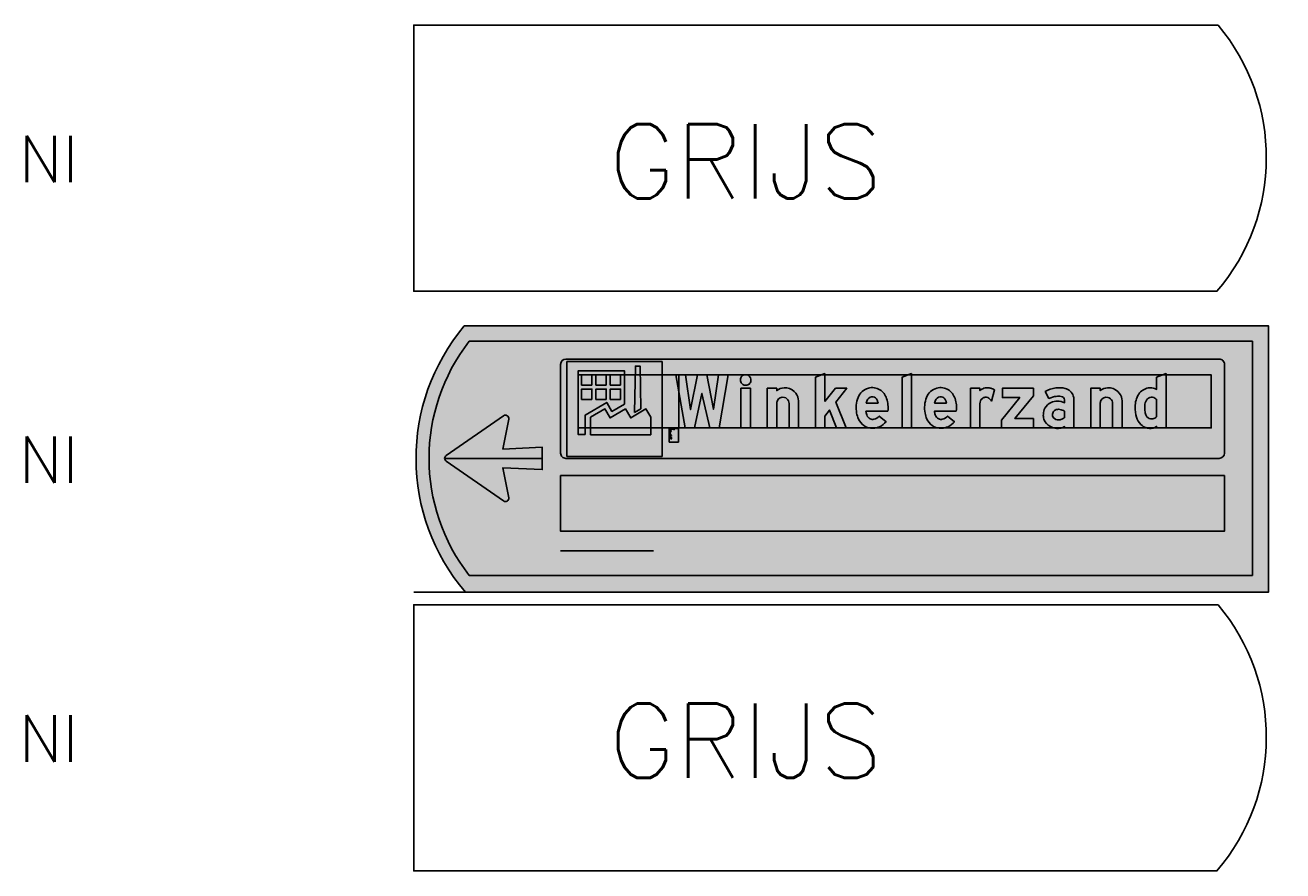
# Model space of a CAD drawing. Header units: millimetres. Extents: x 2444 to 7891, y 2771 to 8930.
# Tile 1 of 7: x 2444 to 5151, y 2771 to 4592. Entities that reach past the tile are written whole.
import ezdxf

# ---------------------------------------------------------------- set-up
doc = ezdxf.new("R2010")
doc.units = ezdxf.units.MM
doc.header["$LTSCALE"] = 20
doc.header["$MEASUREMENT"] = 0
doc.layers.get('0').update_dxf_attribs({"linetype": 'CONTINUOUS'})
for name, color, linetype in [('1', 1, 'CONTINUOUS'), ('105', 5, 'CONTINUOUS'), ('107', 7, 'CONTINUOUS'), ('108', 8, 'CONTINUOUS'), ('135', 7, 'CONTINUOUS'), ('136', 7, 'CONTINUOUS'), ('15', 5, 'CONTINUOUS'), ('27', 7, 'CONTINUOUS'), ('48', 8, 'CONTINUOUS'), ('58', 8, 'CONTINUOUS'), ('61', 1, 'CONTINUOUS'), ('87', 7, 'CONTINUOUS'), ('97', 7, 'CONTINUOUS')]:
    doc.layers.add(name, color=color, linetype=linetype)
doc.styles.get("Standard").update_dxf_attribs({"font": 'SIMPLEX'})

# ---------------------------------------------------------------- blocks, each defined once
blk = doc.blocks.new('BORDLUBR')
at = {"layer": '15'}
blk.add_lwpolyline([(1731.151883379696, 573), (-1.447553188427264e-11, 573), (0, 0), (1728.608080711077, -8.43769498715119e-15, 0.3668958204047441)], format="xyb", close=True, dxfattribs=at)
at = {"layer": '135'}
blk.add_attdef('CAMTAG', (2480, 235), '', height=100, dxfattribs=at)
blk = doc.blocks.new('TBORDLU15')
at = {"layer": '135'}
blk.add_attdef('CAMTAG', (-850, 235), '', height=100, dxfattribs=at)
blk = doc.blocks.new('INVLSF')
for p, q in [((0, 1), (0, 0)), ((1, 1), (0, 1)), ((1, 0), (1, 1)), ((0, 0), (1, 0))]:
    blk.add_line(p, q)
blk = doc.blocks.new('DZWKP')
blk.add_lwpolyline([(83.74351485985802, 240), (52.54902592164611, 83.371314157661), (29.89225316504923, 240), (-13.5, 240), (27.59606610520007, -3.025357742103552e-14), (69.93149161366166, -2.314815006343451e-14), (104.1656793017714, 156.3576677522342), (139.3871356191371, -8.243405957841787e-15), (181.5694909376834, 0), (222.6962515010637, 240), (179.4243952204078, 240), (156.1108583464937, 84.3575971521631), (125.5733192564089, 240)], close=True)
blk = doc.blocks.new('SDZWKP')
blk.add_hatch(color=256).paths.add_polyline_path([(83.74351485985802, 240), (52.54902592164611, 83.371314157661), (29.89225316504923, 240), (-13.5, 240), (27.59606610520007, -3.025357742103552e-14), (69.93149161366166, -2.314815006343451e-14), (104.1656793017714, 156.3576677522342), (139.3871356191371, -8.243405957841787e-15), (181.5694909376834, 0), (222.6962515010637, 240), (179.4243952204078, 240), (156.1108583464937, 84.3575971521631), (125.5733192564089, 240)])
blk = doc.blocks.new('DZIOK')
blk.add_lwpolyline([(40.01028610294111, 202.3797731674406), (36.47040063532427, 198.8398876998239, 0.2100673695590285), (45.17745714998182, 215.7162362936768, 0.229232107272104), (37.28639135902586, 235.0112174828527, 0.2023748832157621), (19.64929924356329, 241.2443942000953, 0.2954083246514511), (-0.8628198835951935, 226.4011742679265, 0.1773253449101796), (-1.296935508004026, 209.1576203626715, 0.2471392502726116), (14.3220639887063, 194.3692205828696, 0.2418418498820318), (36.47040063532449, 198.839887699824, 0.05588392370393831)], format="xyb", close=True)
blk.add_lwpolyline([(0, 0), (2.273736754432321e-13, 180.0000000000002), (42.62311155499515, 180), (42.62311155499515, 1.4210854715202e-13)], close=True)
blk = doc.blocks.new('SDZIOK')
h = blk.add_hatch(color=256)
h.paths.add_polyline_path([(0, 0), (2.273736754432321e-13, 180.0000000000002), (42.62311155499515, 180), (42.62311155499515, 1.4210854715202e-13)])
edge = h.paths.add_edge_path()
edge.add_line((40.01028610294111, 202.3797731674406), (36.47040063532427, 198.8398876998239))
edge.add_arc((21.62577348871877, 217.1830140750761), 23.59731426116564, 308.9823687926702, 356.4362728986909)
edge.add_arc((21.29462020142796, 217.2099704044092), 23.92950359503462, 356.4211401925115, 408.0650242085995)
edge.add_arc((21.08316745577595, 217.232482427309), 24.05468530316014, 47.65451274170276, 93.41735199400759)
edge.add_arc((20.85864976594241, 217.9785227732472), 23.29728099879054, 92.97553337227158, 158.8058499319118)
edge.add_arc((22.46630913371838, 217.1866095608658), 25.08299151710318, 158.4469175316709, 198.6687883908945)
edge.add_arc((20.55844799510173, 216.5982000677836), 23.08722621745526, 198.8009403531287, 254.3284313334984)
edge.add_arc((21.04505295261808, 218.1609310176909), 24.72335062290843, 254.2209310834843, 308.6028280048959)
edge.add_arc((22.45391443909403, 216.3962593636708), 22.46526365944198, 308.6028280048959, 321.397171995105)
blk = doc.blocks.new('DZNOK')
blk.add_lwpolyline([(46.06358964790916, 123.8406284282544, 0.152437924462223), (42.95073973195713, 109.2758088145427), (42.95073973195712, 5.684341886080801e-14), (0, 5.684341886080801e-14), (0, 180), (42.95073973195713, 180), (42.95073973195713, 169.5081535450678, -0.1499232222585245), (76.44164794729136, 181.8509177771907, -0.1940183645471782), (122.3507857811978, 165.4870246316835, -0.1755788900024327), (140.8087025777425, 130.9119328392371, -0.04431166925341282), (141.6393404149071, 116.6532253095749), (141.639340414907, 0), (98.68860068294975, 0), (98.68860068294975, 106.469500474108), (98.68860068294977, 110.9007382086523, 0.1096090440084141), (96.69611623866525, 122.1546855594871, 0.2274852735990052), (77.61306693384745, 138.4269753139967, 0.3603718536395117)], format="xyb", close=True)
blk = doc.blocks.new('SDZNOK')
h = blk.add_hatch(color=256)
edge = h.paths.add_edge_path()
edge.add_arc((67.83858349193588, 111.5717370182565), 24.99352022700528, 150.601372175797, 185.2706745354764)
edge.add_line((42.95073973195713, 109.2758088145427), (42.95073973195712, 5.684341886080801e-14))
edge.add_line((42.95073973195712, 5.684341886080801e-14), (0, 5.684341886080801e-14))
edge.add_line((0, 5.684341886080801e-14), (0, 180))
edge.add_line((0, 180), (42.95073973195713, 180))
edge.add_line((42.95073973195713, 180), (42.95073973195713, 169.5081535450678))
edge.add_arc((79.81538564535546, 121.0880362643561), 60.85646946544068, 93.17797077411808, 127.2838240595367, ccw=False)
edge.add_arc((79.10444565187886, 116.7401148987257), 65.16522955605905, 48.42182321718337, 92.34188631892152, ccw=False)
edge.add_arc((83.86727044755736, 122.7281690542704), 57.52652155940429, 8.17868496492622, 48.012383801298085, ccw=False)
edge.add_arc((60.93642200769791, 119.1054428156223), 80.74016602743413, -1.740438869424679, 8.408408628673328, ccw=False)
edge.add_line((141.6393404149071, 116.6532253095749), (141.639340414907, 0))
edge.add_line((141.639340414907, 0), (98.68860068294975, 0))
edge.add_line((98.68860068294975, 0), (98.68860068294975, 106.469500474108))
edge.add_line((98.68860068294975, 106.469500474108), (98.68860068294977, 110.9007382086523))
edge.add_arc((72.33235983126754, 112.0377848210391), 26.38075637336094, 357.5297084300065, 382.5503693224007)
edge.add_arc((70.19722348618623, 110.4043672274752), 28.98726096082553, 23.91377986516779, 75.17716149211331)
edge.add_arc((70.64315649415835, 112.0894359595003), 27.244185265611, 75.17716149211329, 154.4481028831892)
blk = doc.blocks.new('DZKOK')
blk.add_lwpolyline([(42.6228768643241, 119.6720589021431), (91.80324577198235, 180), (142.2950661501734, 180), (92.45897150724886, 117.0491559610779), (140.3278889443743, 0), (95.73783487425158, 0), (63.60656977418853, 80.6556735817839), (42.6228768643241, 53.44258618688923), (42.6228768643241, 0), (0, 0), (0, 229.8360946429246), (42.6228768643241, 246.2294727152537)], close=True)
blk = doc.blocks.new('SDZKOK')
blk.add_hatch(color=256).paths.add_polyline_path([(42.6228768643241, 119.6720589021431), (91.80324577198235, 180), (142.2950661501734, 180), (92.45897150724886, 117.0491559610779), (140.3278889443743, 0), (95.73783487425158, 0), (63.60656977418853, 80.6556735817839), (42.6228768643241, 53.44258618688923), (42.6228768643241, 0), (0, 0), (0, 229.8360946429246), (42.6228768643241, 246.2294727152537)])
blk = doc.blocks.new('DZEOK')
for points in [[(143.5190627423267, 75.5997597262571, 0.1137309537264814), (138.034118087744, 132.7932078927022, 0.170625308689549), (107.6753050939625, 172.7583217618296, 0.2043418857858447), (55.12342492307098, 180.3485619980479, 0.237397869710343), (8.843220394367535, 138.2404188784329, 0.1366552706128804), (2.069016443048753, 67.15203311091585, 0.06579942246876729), (10.38909380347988, 40.11677141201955, 0.1253106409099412), (33.95312679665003, 10.64779581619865, 0.1756915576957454), (77.70741163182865, -1.334450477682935, 0.08911836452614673), (106.2372721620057, 5.491028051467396, 0.1248410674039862), (135.1826892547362, 28.03692713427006), (104.3732896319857, 53.60225349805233, -0.1824418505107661), (80.06072680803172, 39.07772629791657, -0.1420352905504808), (63.85695041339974, 40.55161943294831, -0.2134912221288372), (47.90654921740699, 59.95655729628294, -0.05257772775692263), (44.37411762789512, 75.59975972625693)], [(94.66870171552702, 126.5011408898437, 0.258411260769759), (76.45981890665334, 141.5428355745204, 0.3055586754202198), (52.43047965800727, 130.0084986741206, 0.09067952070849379), (45.32037546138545, 112.6489678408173), (98.99212213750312, 112.6489678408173, 0.0654891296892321)]]:
    blk.add_lwpolyline(points, format="xyb", close=True)
blk = doc.blocks.new('SDZEOK')
h = blk.add_hatch(color=256)
edge = h.paths.add_edge_path()
edge.add_arc((16.68182000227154, 92.29559359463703), 127.9313761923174, 352.5011571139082, 378.4548537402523)
edge.add_arc((66.00263910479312, 109.589063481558), 75.6767221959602, 17.85577116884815, 56.58722288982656)
edge.add_arc((72.50091385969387, 114.9440166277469), 67.6737148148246, 58.68354733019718, 104.879287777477)
edge.add_arc((73.82765663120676, 113.3042331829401), 69.60452794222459, 105.5882015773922, 159.0069180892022)
edge.add_arc((133.0780421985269, 90.53478877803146), 133.0793676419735, 158.9934281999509, 190.1197071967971)
edge.add_arc((108.5027901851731, 85.10905181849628), 107.9379577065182, 189.5764964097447, 204.6349061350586)
edge.add_arc((80.03976221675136, 71.65531467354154), 76.45845487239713, 204.3615095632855, 232.9316706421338)
edge.add_arc((72.35409110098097, 64.99494244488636), 66.54507048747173, 234.755485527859, 274.6142331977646)
edge.add_arc((72.97718290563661, 81.47627303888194), 82.94571111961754, 273.269237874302, 293.6398479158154)
edge.add_arc((76.26444062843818, 73.82511721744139), 74.61848545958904, 293.6833111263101, 322.1475115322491)
edge.add_line((135.1826892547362, 28.03692713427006), (104.3732896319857, 53.60225349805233))
edge.add_arc((72.97652439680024, 78.54657846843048), 40.09957874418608, 280.17558039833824, 321.5333115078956, ccw=False)
edge.add_arc((74.50073994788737, 67.75998308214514), 29.21618229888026, 248.6347861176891, 280.9705867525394, ccw=False)
edge.add_arc((77.56939776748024, 68.08082340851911), 30.75529684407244, 195.3169432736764, 243.521853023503, ccw=False)
edge.add_arc((120.3160288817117, 84.52796220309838), 76.4649376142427, 186.7052675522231, 198.7441098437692, ccw=False)
edge.add_line((44.37411762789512, 75.59975972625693), (143.5190627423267, 75.5997597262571))
edge = h.paths.add_edge_path(flags=16)
edge.add_arc((71.98390711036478, 117.5821478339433), 24.37515832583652, 21.46329045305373, 79.41896671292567)
edge.add_arc((73.00113348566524, 117.951092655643), 23.84392666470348, 81.6595246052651, 149.6234717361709)
edge.add_arc((96.34145730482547, 101.8876308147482), 52.14362057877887, 147.3642441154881, 168.0897763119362)
edge.add_line((45.32037546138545, 112.6489678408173), (98.99212213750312, 112.6489678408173))
edge.add_arc((44.17753826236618, 103.1414949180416), 55.63299962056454, 9.839935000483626, 24.82753598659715)
blk = doc.blocks.new('DZLOK')
blk.add_lwpolyline([(42.6228768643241, 5.684341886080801e-14), (42.6228768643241, 246.2294727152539), (0, 229.8360946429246), (0, 0)], close=True)
blk = doc.blocks.new('SDZLOK')
blk.add_hatch(color=256).paths.add_polyline_path([(42.6228768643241, 5.684341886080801e-14), (42.6228768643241, 246.2294727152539), (0, 229.8360946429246), (0, 0)])
blk = doc.blocks.new('DZROK')
blk.add_lwpolyline([(87.39322159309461, 130.9290578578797, 0.2173102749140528), (66.38573772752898, 138.8873324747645, 0.1337465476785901), (53.83512953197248, 133.7602711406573, 0.2509648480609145), (42.95073973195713, 109.2758088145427), (42.95073973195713, 0), (0, 0), (0, 179.9999999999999), (42.95073973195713, 179.9999999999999), (42.95073973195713, 168.9516590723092, -0.1104283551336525), (61.05039731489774, 179.5780119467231, -0.1135702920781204), (85.17263948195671, 181.3283738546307, -0.06214393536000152), (99.12497854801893, 177.6030433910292, -0.03591601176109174), (109.4345224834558, 172.7781220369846), (94.98686743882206, 121.5551092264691, 0.07080090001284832)], format="xyb", close=True)
blk = doc.blocks.new('SDZROK')
h = blk.add_hatch(color=256)
edge = h.paths.add_edge_path()
edge.add_arc((68.16640500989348, 111.8818661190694), 27.06410887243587, 44.73110551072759, 93.7724675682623)
edge.add_arc((69.52254152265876, 113.2837656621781), 25.7950028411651, 96.98474628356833, 127.4563622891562)
edge.add_arc((71.24708026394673, 111.3583956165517), 28.37287534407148, 127.8562855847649, 184.2093315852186)
edge.add_line((42.95073973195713, 109.2758088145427), (42.95073973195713, 0))
edge.add_line((42.95073973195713, 0), (0, 0))
edge.add_line((0, 0), (0, 179.9999999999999))
edge.add_line((0, 179.9999999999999), (42.95073973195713, 179.9999999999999))
edge.add_line((42.95073973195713, 179.9999999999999), (42.95073973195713, 168.9516590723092))
edge.add_arc((75.76432610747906, 133.7884952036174), 48.09552519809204, 107.8142047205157, 133.0203922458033, ccw=False)
edge.add_arc((76.91485758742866, 128.0382788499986), 53.92610858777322, 81.19155887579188, 107.1089040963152, ccw=False)
edge.add_arc((77.21998408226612, 123.5533461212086), 58.31979558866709, 67.93851464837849, 82.162563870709, ccw=False)
edge.add_arc((70.73832175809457, 103.5216770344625), 79.33379560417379, 60.80625271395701, 69.03405964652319, ccw=False)
edge.add_line((109.4345224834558, 172.7781220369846), (94.98686743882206, 121.5551092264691))
edge.add_arc((58.256285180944, 99.56311242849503), 42.81102190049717, 30.91056146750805, 47.10990074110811)
blk = doc.blocks.new('DZZOK')
blk.add_lwpolyline([(144.2622433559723, 0), (0, 0), (0, 35.08203090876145), (82.29498791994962, 137.377123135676), (3.934354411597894, 137.377123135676), (3.934354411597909, 180.0000000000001), (143.9478918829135, 180.0000000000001), (143.9478918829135, 145.1896238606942), (59.99984353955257, 42.6228768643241), (144.2622433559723, 42.6228768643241)], close=True)
blk = doc.blocks.new('SDZZOK')
blk.add_hatch(color=256).paths.add_polyline_path([(144.2622433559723, 0), (0, 0), (0, 35.08203090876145), (82.29498791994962, 137.377123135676), (3.934354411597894, 137.377123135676), (3.934354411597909, 180.0000000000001), (143.9478918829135, 180.0000000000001), (143.9478918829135, 145.1896238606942), (59.99984353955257, 42.6228768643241), (144.2622433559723, 42.6228768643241)])
blk = doc.blocks.new('DZAOK')
for points in [[(80.29168392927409, 142.5022702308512, 0.09455450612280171), (58.86223580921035, 143.0913326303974, 0.09392910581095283), (25.17670926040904, 133.4185742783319), (8.794426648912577, 164.872359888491, -0.1139490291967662), (56.32418823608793, 180.9847192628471, -0.102221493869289), (98.94546119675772, 178.8337170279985, -0.1123089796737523), (121.9918119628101, 166.5247287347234, -0.1350937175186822), (135.8427671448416, 145.0203448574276, -0.06094034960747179), (138.5034541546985, 130.0033623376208), (138.615808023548, 0), (96.31164587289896, -1.4210854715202e-13), (96.31164587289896, 6.117521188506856, -0.1544528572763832), (59.6281086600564, -1.904991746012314, -0.1054326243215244), (31.95821481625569, 5.780453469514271, -0.2051994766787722), (2.634573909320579, 40.2199687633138, -0.0864934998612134), (-1.13686837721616e-13, 62.21058630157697, -0.1108656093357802), (6.753344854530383, 89.13420640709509, -0.1753992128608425), (35.14883639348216, 115.0370922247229, -0.1027096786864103), (63.2947735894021, 120.9811253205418, -0.1056800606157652), (96.31164587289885, 114.1064495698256), (96.31164587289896, 126.836193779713, 0.3604441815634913)], [(90.15311467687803, 42.26098654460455, -0.0875058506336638), (76.33574204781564, 37.22947874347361, -0.2315432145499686), (50.53903871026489, 42.03894689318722, -0.3769680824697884), (43.92489646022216, 70.7801437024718, -0.14016526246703), (53.88592368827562, 80.74117093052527, -0.1708132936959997), (74.60323661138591, 83.78081432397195, -0.1268813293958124), (96.3116458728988, 75.15898128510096), (96.3116458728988, 47.19172170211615, -0.07427285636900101)]]:
    blk.add_lwpolyline(points, format="xyb", close=True)
blk.add_arc((78.84753831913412, 125.0015434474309), 17.56021054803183, 354.0029247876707, 354.4577370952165)
blk = doc.blocks.new('SDZAOK')
h = blk.add_hatch(color=256)
edge = h.paths.add_edge_path()
edge.add_arc((68.03341668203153, 86.64438247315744), 57.1871378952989, 77.62239446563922, 99.22845375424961)
edge.add_arc((67.53717188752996, 49.3891813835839), 94.10285683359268, 95.2893603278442, 116.7533502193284)
edge.add_line((25.17670926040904, 133.4185742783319), (8.794426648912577, 164.872359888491))
edge.add_arc((67.45023733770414, 70.00397459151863), 111.53705508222, 95.72489218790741, 121.7279286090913, ccw=False)
edge.add_arc((72.4291536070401, 76.76086910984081), 105.4608024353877, 75.43768434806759, 98.78403324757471, ccw=False)
edge.add_arc((83.41440796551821, 122.0250807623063), 58.8934187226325, 49.0774985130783, 74.70941303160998, ccw=False)
edge.add_arc((89.84825929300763, 130.6082079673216), 48.19963114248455, 17.39810776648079, 48.17299261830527, ccw=False)
edge.add_arc((75.79664310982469, 126.6372608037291), 62.79709221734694, 3.0726882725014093, 17.02193678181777, ccw=False)
edge.add_line((138.5034541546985, 130.0033623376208), (138.615808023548, 0))
edge.add_line((138.615808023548, 0), (96.31164587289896, -1.4210854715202e-13))
edge.add_line((96.31164587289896, -1.4210854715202e-13), (96.31164587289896, 6.117521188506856))
edge.add_arc((65.29427752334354, 60.0663875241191), 62.22987480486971, 264.7758560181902, 299.8963239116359, ccw=False)
edge.add_arc((63.81418123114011, 66.81877318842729), 68.85113703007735, 242.43989423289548, 266.51433059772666, ccw=False)
edge.add_arc((57.48823253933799, 57.22168665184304), 57.42806174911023, 197.2206570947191, 243.6050331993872, ccw=False)
edge.add_arc((64.4032500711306, 58.77325684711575), 64.49491339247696, 176.9449090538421, 196.7185473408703, ccw=False)
edge.add_arc((63.34273655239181, 60.63090085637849), 63.36243114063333, 153.2662271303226, 178.571413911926, ccw=False)
edge.add_arc((56.73515449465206, 62.85812501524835), 56.46781161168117, 112.4747665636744, 152.2685167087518, ccw=False)
edge.add_arc((63.5372227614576, 50.22334059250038), 70.75820009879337, 90.1963212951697, 113.65339142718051, ccw=False)
edge.add_arc((63.72189448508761, 40.31036569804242), 80.67189033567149, 66.1728367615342, 90.3033564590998, ccw=False)
edge.add_line((96.31164587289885, 114.1064495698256), (96.31164587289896, 126.836193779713))
edge.add_arc((78.84753831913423, 125.001543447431), 17.56021054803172, 5.997075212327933, 85.28268730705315)
edge = h.paths.add_edge_path(flags=16)
edge.add_arc((68.97972454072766, 78.91852540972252), 42.33305570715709, 280.0068161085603, 300.01072517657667, ccw=False)
edge.add_arc((68.3518311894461, 65.99396148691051), 29.85193963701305, 233.36574855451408, 285.5126022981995, ccw=False)
edge.add_arc((63.58410192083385, 60.17262250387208), 22.33839442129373, 151.6500236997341, 234.2693907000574, ccw=False)
edge.add_arc((66.32293870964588, 58.34312868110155), 25.61936063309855, 119.04220599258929, 150.9577940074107, ccw=False)
edge.add_arc((68.56355776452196, 52.82411495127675), 31.54037026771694, 78.96022362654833, 117.73353824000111, ccw=False)
edge.add_arc((68.74294255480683, 37.38543891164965), 46.76402363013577, 53.87647617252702, 82.80097837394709, ccw=False)
edge.add_line((96.3116458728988, 75.15898128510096), (96.3116458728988, 47.19172170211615))
edge.add_arc((76.72724230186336, 65.3414153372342), 26.70131536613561, 300.1865396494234, 317.17742711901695, ccw=False)
blk = doc.blocks.new('DZDOK')
for points in [[(97.31625345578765, 229.8604630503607), (97.3162534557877, 192.1455769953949), (97.31625345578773, 174.4679074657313, 0.1232557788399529), (76.20513987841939, 181.6722423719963, 0.06047286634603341), (58.93077733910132, 181.1147319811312, 0.2044505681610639), (16.37319202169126, 152.9616391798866, 0.1474303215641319), (4.973799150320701e-14, 94.82932353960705, 0.08761163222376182), (6.279592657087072, 48.07590760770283, 0.1210232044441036), (26.28683603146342, 15.0501423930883, 0.1051877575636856), (48.06915587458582, 1.477123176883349, 0.1331327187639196), (81.04417770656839, -0.9031940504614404, 0.117615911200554), (97.25240774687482, 6.834649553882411), (97.25240774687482, 6.750155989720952e-14), (139.9391303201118, 1.243449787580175e-13), (139.9391303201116, 246.1286139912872)], [(97.31625345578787, 50.72422075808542, -0.08005257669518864), (89.52589423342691, 44.45359790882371, -0.1597538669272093), (70.28836830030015, 41.37400513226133, -0.2442652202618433), (49.88110117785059, 56.32207706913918, -0.06996047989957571), (44.754802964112, 71.54701964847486, -0.08159832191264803), (44.5741256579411, 107.0830360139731, -0.14843563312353), (55.64703245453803, 131.3654682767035, -0.2408730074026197), (79.19325241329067, 138.6672368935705, -0.1726110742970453), (97.31625345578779, 128.8530565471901)]]:
    blk.add_lwpolyline(points, format="xyb", close=True)
blk = doc.blocks.new('SDZDOK')
h = blk.add_hatch(color=256)
edge = h.paths.add_edge_path()
edge.add_line((97.31625345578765, 229.8604630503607), (97.3162534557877, 192.1455769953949))
edge.add_line((97.3162534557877, 192.1455769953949), (97.31625345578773, 174.4679074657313))
edge.add_arc((72.37012039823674, 135.9008679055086), 45.93175475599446, 57.104193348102, 85.21057851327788)
edge.add_arc((69.86432566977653, 110.2409530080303), 71.7121679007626, 84.92726313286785, 98.76976576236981)
edge.add_arc((70.63831089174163, 117.1744494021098), 65.00327744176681, 100.3759817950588, 146.5956315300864)
edge.add_arc((104.6198949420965, 96.73466893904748), 104.6372436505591, 147.4964808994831, 181.0433597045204)
edge.add_arc((135.5267436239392, 89.23390674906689), 135.6422018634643, 177.6358039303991, 197.6637719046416)
edge.add_arc((83.50596237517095, 72.28704369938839), 80.93263427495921, 197.4066601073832, 225.0088980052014)
edge.add_arc((69.08009497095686, 59.46091714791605), 61.67317022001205, 226.062636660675, 250.0815692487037)
edge.add_arc((68.94726239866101, 61.11078433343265), 63.18282104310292, 250.7045400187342, 281.037937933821)
edge.add_arc((72.92854395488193, 36.94075138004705), 38.70436302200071, 282.1037559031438, 308.9360620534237)
edge.add_line((97.25240774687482, 6.834649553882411), (97.25240774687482, 6.750155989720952e-14))
edge.add_line((97.25240774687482, 6.750155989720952e-14), (139.9391303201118, 1.243449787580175e-13))
edge.add_line((139.9391303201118, 1.243449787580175e-13), (139.9391303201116, 246.1286139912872))
edge.add_line((139.9391303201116, 246.1286139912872), (97.31625345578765, 229.8604630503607))
edge = h.paths.add_edge_path(flags=16)
edge.add_arc((73.96374232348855, 71.76188316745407), 31.43124267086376, 299.67748532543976, 317.98514337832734, ccw=False)
edge.add_arc((75.21084811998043, 72.2504298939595), 31.26634634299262, 260.94183818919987, 297.24794225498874, ccw=False)
edge.add_arc((74.47092914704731, 68.48822703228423), 27.43492016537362, 206.324526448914, 261.23083889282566, ccw=False)
edge.add_arc((101.4571767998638, 82.16343885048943), 57.68767247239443, 190.6047430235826, 206.61242158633, ccw=False)
edge.add_arc((152.814382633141, 89.86489914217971), 109.6011745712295, 170.9615001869, 189.6211176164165, ccw=False)
edge.add_arc((90.10672688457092, 100.9858148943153), 45.93902349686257, 138.6006117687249, 172.372956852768, ccw=False)
edge.add_arc((74.55888485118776, 111.9958478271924), 27.0710243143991, 80.14281511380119, 134.3148924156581, ccw=False)
edge.add_arc((74.46396492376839, 108.2938870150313), 30.7393321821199, 41.97628114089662, 81.14981609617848, ccw=False)
edge.add_line((97.31625345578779, 128.8530565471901), (97.31625345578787, 50.72422075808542))
blk = doc.blocks.new('TEXTID')
for p, q in [((-1, -1), (-21, -1)), ((-21, -1), (-21, -31)), ((-1, -31), (-1, -1)), ((-21, -31), (-1, -31))]:
    blk.add_line(p, q)
for tag, p in [('ALFTYP', (-19, -6)), ('AKTIE', (-19, -27.14285714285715)), ('XSCALE', (-19, -22)), ('XYSCALE', (-19, -23.71428571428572)), ('TXTVAL', (-19, -4)), ('TXTLEN', (-19, -20)), ('GROKAP', (-19, -8)), ('GROOND', (-19, -10)), ('GEN', (-19, -16)), ('CURANG', (-19, -18)), ('KRIMP', (-19, -12)), ('LAYER', (-19, -14)), ('NOOT', (-19, -25.42857142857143)), ('ERRMSG', (-19, -28.85714285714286))]:
    blk.add_attdef(tag, p, '', height=1)
blk = doc.blocks.new('BEDRF')
for points in [[(0.7102929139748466, 0.4620737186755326), (0.7196224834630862, 0.951183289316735), (0.7677948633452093, 0.951183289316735), (0.7761487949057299, 0.501465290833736), (0.7102929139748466, 0.4620737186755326)], [(0.2631512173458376, 0.7504142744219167), (0.2631512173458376, 0.8591222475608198), (0.1544280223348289, 0.8591222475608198), (0.1544280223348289, 0.7504142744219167), (0.2631512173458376, 0.7504142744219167)], [(0.4130953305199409, 0.7504142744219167), (0.4130953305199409, 0.8591222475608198), (0.3043873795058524, 0.8591222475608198), (0.3043873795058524, 0.7504142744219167), (0.4130953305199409, 0.7504142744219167)], [(0.5638854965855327, 0.7504142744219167), (0.5638854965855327, 0.8591222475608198), (0.4552004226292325, 0.8591222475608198), (0.4552004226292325, 0.7504142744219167), (0.5638854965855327, 0.7504142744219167)], [(0.2631512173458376, 0.6004625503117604), (0.2631512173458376, 0.709162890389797), (0.1544280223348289, 0.709162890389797), (0.1544280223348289, 0.6004625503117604), (0.2631512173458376, 0.6004625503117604)], [(0.4130953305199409, 0.6004625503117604), (0.4130953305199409, 0.709162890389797), (0.3043873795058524, 0.709162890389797), (0.3043873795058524, 0.6004625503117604), (0.4130953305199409, 0.6004625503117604)], [(0.5638854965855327, 0.6004625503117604), (0.5638854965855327, 0.709162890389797), (0.4552004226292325, 0.709162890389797), (0.4552004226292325, 0.6004625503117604), (0.5638854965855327, 0.6004625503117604)], [(0.2491263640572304, 0.2291999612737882), (0.2491263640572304, 0.4127732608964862), (0.3980948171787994, 0.500642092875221), (0.4536759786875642, 0.4050290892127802), (0.6144969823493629, 0.500184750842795), (0.6709928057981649, 0.4054864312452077), (0.8304189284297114, 0.500184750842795), (0.8809999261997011, 0.4136574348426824), (0.8809999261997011, 0.2291999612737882), (0.2491263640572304, 0.2291999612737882)]]:
    blk.add_lwpolyline(points, close=True)
at = {"flags": 128}
blk.add_lwpolyline([(0.191395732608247, 0.2295353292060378), (0.191395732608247, 0.2295353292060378), (0.119, 0.2295353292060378), (0.118847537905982, 0.9006480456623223), (0.6043136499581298, 0.9007329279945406), (0.6043746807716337, 0.5516804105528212), (0.4733107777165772, 0.4731716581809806), (0.4187357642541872, 0.5682053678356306), (0.191395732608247, 0.4357313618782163)], close=True, dxfattribs=at)
blk = doc.blocks.new('sbedrf')
h = blk.add_hatch(color=256)
h.paths.add_polyline_path([(0.2631512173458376, 0.6004625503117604), (0.2631512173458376, 0.709162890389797), (0.1544280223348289, 0.709162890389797), (0.1544280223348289, 0.6004625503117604)], flags=16)
h.paths.add_polyline_path([(0.4130953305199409, 0.6004625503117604), (0.4130953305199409, 0.709162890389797), (0.3043873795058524, 0.709162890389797), (0.3043873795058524, 0.6004625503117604)], flags=16)
h.paths.add_polyline_path([(0.5638854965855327, 0.6004625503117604), (0.5638854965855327, 0.709162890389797), (0.4552004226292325, 0.709162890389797), (0.4552004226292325, 0.6004625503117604)], flags=16)
h.paths.add_polyline_path([(0.2631512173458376, 0.7504142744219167), (0.2631512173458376, 0.8591222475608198), (0.1544280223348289, 0.8591222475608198), (0.1544280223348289, 0.7504142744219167)], flags=16)
h.paths.add_polyline_path([(0.4130953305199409, 0.7504142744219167), (0.4130953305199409, 0.8591222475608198), (0.3043873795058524, 0.8591222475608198), (0.3043873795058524, 0.7504142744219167)], flags=16)
h.paths.add_polyline_path([(0.5638854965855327, 0.7504142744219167), (0.5638854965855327, 0.8591222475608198), (0.4552004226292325, 0.8591222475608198), (0.4552004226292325, 0.7504142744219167)], flags=16)
h.paths.add_polyline_path([(0.2491263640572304, 0.2291999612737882), (0.2491263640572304, 0.4127732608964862), (0.3980948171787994, 0.500642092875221), (0.4536759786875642, 0.4050290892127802), (0.6144969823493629, 0.500184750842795), (0.6709928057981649, 0.4054864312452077), (0.8304189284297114, 0.500184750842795), (0.8809999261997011, 0.4136574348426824), (0.8809999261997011, 0.2291999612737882)])
h.paths.add_polyline_path([(0.7102929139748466, 0.4620737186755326), (0.7196224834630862, 0.951183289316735), (0.7677948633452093, 0.951183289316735), (0.7761487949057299, 0.501465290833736)])
h.paths.add_polyline_path([(0.191395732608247, 0.2295353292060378), (0.119, 0.2295353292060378), (0.118847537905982, 0.9006480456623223), (0.6043136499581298, 0.9007329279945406), (0.6043746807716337, 0.5516804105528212), (0.4733107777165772, 0.4731716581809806), (0.4187357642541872, 0.5682053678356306), (0.191395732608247, 0.4357313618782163)])

msp = doc.modelspace()

# ---------------------------------------------------------------- hatches: boundary and pattern name
at = {"layer": '105'}
h = msp.add_hatch(color=256, dxfattribs=at)
h.dxf.hatch_style = 1
edge = h.paths.add_edge_path()
edge.add_line((3399.825046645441, 3911.428571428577), (5085.238095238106, 3911.42857142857))
edge.add_line((5085.238095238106, 3911.42857142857), (5085.238095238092, 3407.42857142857))
edge.add_line((5085.238095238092, 3407.42857142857), (3399.825046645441, 3407.42857142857))
edge.add_arc((3723.238095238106, 3659.428571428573), 410.0000000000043, 142.0746584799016, 217.9253415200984, ccw=False)
at = {"layer": '107'}
h = msp.add_hatch(color=256, dxfattribs=at)
h.dxf.hatch_style = 1
h.paths.add_polyline_path([(3389.086211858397, 3944.42857142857), (5120.238095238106, 3944.42857142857), (5120.238095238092, 3371.42857142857), (3391.630014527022, 3371.42857142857, -0.366895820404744)])
h.paths.add_polyline_path([(3399.825046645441, 3911.428571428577, 0.3435990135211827), (3399.825046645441, 3407.42857142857), (5085.238095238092, 3407.42857142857), (5085.238095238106, 3911.42857142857)], flags=16)
h.paths.add_polyline_path([(3606.038095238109, 3873.17857142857, 0.4142135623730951), (3596.438095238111, 3863.578571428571), (3596.438095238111, 3455.278571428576, 0.4142135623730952), (3606.038095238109, 3445.67857142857), (5035.638095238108, 3445.67857142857, 0.4142135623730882), (5045.238095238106, 3455.278571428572), (5045.238095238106, 3863.578571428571, 0.4142135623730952), (5035.638095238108, 3873.17857142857)], flags=0)
h.paths.add_polyline_path([(3349.932299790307, 3665.343167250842), (3473.532302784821, 3751.143844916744, -0.687716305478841), (3484.644982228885, 3743.572874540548), (3472.081802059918, 3679.576012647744), (3556.838095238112, 3683.42857142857), (3556.838095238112, 3635.42857142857), (3472.081802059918, 3639.281130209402), (3484.751160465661, 3574.743396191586, -0.6598819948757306), (3473.532302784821, 3567.713297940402), (3349.932299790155, 3653.513975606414, -0.5231472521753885)], flags=0)
h.paths.add_polyline_path([(3596.438095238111, 3863.578571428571, -0.4142135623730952), (3606.038095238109, 3873.17857142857), (5035.638095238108, 3873.17857142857, -0.4142135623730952), (5045.238095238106, 3863.578571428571), (5045.238095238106, 3455.278571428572, -0.4142135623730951), (5035.638095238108, 3445.67857142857), (3606.038095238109, 3445.67857142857, -0.4142135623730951), (3596.438095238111, 3455.278571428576)], flags=0)
h = msp.add_hatch(color=256, dxfattribs=at)
h.dxf.hatch_style = 1
edge = h.paths.add_edge_path()
edge.add_line((5013.838095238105, 3659.42857142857), (3607.838095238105, 3659.42857142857))
edge.add_arc((3607.838095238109, 3670.828571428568), 11.39999999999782, 179.9999999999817, 269.9999999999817, ccw=False)
edge.add_line((3596.438095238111, 3670.828571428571), (3596.438095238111, 3861.778571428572))
edge.add_arc((3607.838095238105, 3861.778571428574), 11.39999999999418, 90, 180.0000000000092, ccw=False)
edge.add_line((3607.838095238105, 3873.17857142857), (5013.838095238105, 3873.17857142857))
edge.add_arc((5013.838095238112, 3861.77857142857), 11.39999999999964, 9.208633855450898e-12, 90.00000000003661, ccw=False)
edge.add_line((5025.238095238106, 3861.778571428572), (5025.238095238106, 3670.828571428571))
edge.add_arc((5013.838095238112, 3670.828571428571), 11.39999999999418, -90.00000000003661, 0, ccw=False)
h = msp.add_hatch(color=256, dxfattribs=at)
h.dxf.hatch_style = 1
h.paths.add_polyline_path([(3349.932299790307, 3653.513975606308, -0.523147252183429), (3349.932299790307, 3665.343167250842), (3473.532302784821, 3751.143844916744, -0.6877163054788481), (3484.644982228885, 3743.572874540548), (3472.081802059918, 3679.576012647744), (3556.838095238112, 3683.42857142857), (3556.838095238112, 3635.42857142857), (3472.081802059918, 3639.281130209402), (3484.751160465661, 3574.743396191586, -0.6598819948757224), (3473.532302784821, 3567.713297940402)])

# ---------------------------------------------------------------- linework, layer by layer
at = {"layer": '1'}
for p, q in [((3556.838095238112, 3659.42857142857), (3346.838095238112, 3659.42857142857)), ((3596.438095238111, 3460.42857142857), (3796.438095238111, 3460.42857142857)), ((3391.630014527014, 3371.42857142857), (3280.238095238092, 3371.42857142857)), ((3391.630014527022, 3371.42857142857), (3280.238095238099, 3371.42857142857))]:
    msp.add_line(p, q, dxfattribs=at)
msp.add_lwpolyline([(3634.463095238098, 3724.978571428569), (3634.463095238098, 3838.978571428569), (3851.122470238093, 3838.978571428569), (3851.122470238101, 3724.978571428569), (3851.122470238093, 3838.978571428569), (4996.738095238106, 3838.978571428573), (4996.738095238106, 3724.978571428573), (3634.463095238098, 3724.978571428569)], dxfattribs=at)
msp.add_lwpolyline([(3596.438095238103, 3622.42857142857), (5025.238095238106, 3622.42857142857), (5025.238095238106, 3502.42857142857), (3596.438095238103, 3502.42857142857)], close=True, dxfattribs=at)
at = {"layer": '15'}
msp.add_lwpolyline([(3389.086211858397, 3944.42857142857), (5120.238095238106, 3944.42857142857), (5120.238095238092, 3371.42857142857), (3391.630014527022, 3371.42857142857, -0.3668958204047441)], format="xyb", close=True, dxfattribs=at)
at = {"layer": '27'}
msp.add_lwpolyline([(5013.838095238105, 3659.42857142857), (3607.838095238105, 3659.42857142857, -0.414213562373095), (3596.438095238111, 3670.828571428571), (3596.438095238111, 3861.778571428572, -0.414213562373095), (3607.838095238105, 3873.17857142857), (5013.838095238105, 3873.17857142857, -0.414213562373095), (5025.238095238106, 3861.778571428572), (5025.238095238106, 3670.828571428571, -0.414213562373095)], format="xyb", close=True, dxfattribs=at)
at = {"layer": '87', "flags": 128}
msp.add_lwpolyline([(3472.081802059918, 3679.576012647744), (3484.751160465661, 3744.113746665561, 0.6598936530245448), (3473.532110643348, 3751.143711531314), (3349.932273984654, 3665.343149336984, 0.5231444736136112), (3349.932273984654, 3653.513993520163), (3473.532110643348, 3567.713431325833, 0.6598936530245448), (3484.751160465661, 3574.743396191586), (3472.081802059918, 3639.281130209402), (3556.838095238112, 3635.42857142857), (3556.838095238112, 3683.42857142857)], format="xyb", close=True, dxfattribs=at)
at = {"layer": '97'}
msp.add_lwpolyline([(3399.825046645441, 3911.428571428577), (5085.238095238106, 3911.42857142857), (5085.238095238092, 3407.42857142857), (3399.825046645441, 3407.42857142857, -0.3435990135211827)], format="xyb", close=True, dxfattribs=at)

# ---------------------------------------------------------------- block references
at = {"layer": '108'}
for name, p, xscale, yscale, zscale in [('sbedrf', (3610.088095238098, 3663.478571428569), 204.75, 204.75, 204.75), ('SDZWKP', (3851.122470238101, 3724.978571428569), 0.475, 0.475, 0.475), ('SDZIOK', (3984.597470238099, 3724.978571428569), 0.475, 0.475, 0.475), ('SDZKOK', (4144.672470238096, 3724.978571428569), 0.475, 0.475, 0.475), ('SDZLOK', (4331.347470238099, 3724.978571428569), 0.475, 0.475, 0.475), ('SDZDOK', (4832.947470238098, 3724.978571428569), 0.475, 0.475, 0.475), ('SDZNOK', (4041.122470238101, 3724.978571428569), 0.475, 0.475, 0.475), ('SDZEOK', (4232.547470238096, 3724.978571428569), 0.475, 0.475, 0.475), ('SDZEOK', (4379.797470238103, 3724.978571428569), 0.475, 0.475, 0.475), ('SDZROK', (4478.597470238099, 3724.978571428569), 0.475, 0.475, 0.475), ('SDZZOK', (4545.572470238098, 3724.978571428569), 0.475, 0.475, 0.475), ('SDZAOK', (4635.347470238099, 3724.978571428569), 0.475, 0.475, 0.475), ('SDZNOK', (4737.472470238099, 3724.978571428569), 0.475, 0.475, 0.475)]:
    msp.add_blockref(name, p, dxfattribs=dict(at, xscale=xscale, yscale=yscale, zscale=zscale))
at = {"layer": '136'}
msp.add_blockref('TEXTID', (3851.122470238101, 3724.978571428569), dxfattribs=at).add_auto_attribs({'TXTVAL': 'Winkelerzand', 'ALFTYP': 'DZ', 'GROKAP': '114', 'GROOND': '86', 'KRIMP': '0', 'LAYER': '48', 'GEN': 'links', 'CURANG': '0.0', 'TXTLEN': '1048', 'XSCALE': '1.000', 'XYSCALE': '1.000'})
at = {"layer": '15'}
ref = msp.add_blockref('BORDLUBR', (3280.238095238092, 4019.047619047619), dxfattribs=at)
ref.add_attrib('CAMTAG', 'NI', (2430.238095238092, 4254.047619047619), dxfattribs={"layer": '135', "height": 100})
msp.add_blockref('TBORDLU15', (3280.238095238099, 3371.42857142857), dxfattribs=at).add_auto_attribs({'CAMTAG': 'NI'})
ref = msp.add_blockref('BORDLUBR', (3280.238095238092, 2771.428571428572), dxfattribs=at)
ref.add_attrib('CAMTAG', 'NI', (2430.238095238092, 3006.428571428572), dxfattribs={"layer": '135', "height": 100})
at = {"layer": '48', "xscale": 0.475, "yscale": 0.475, "zscale": 0.475}
for name, p in [('DZWKP', (3851.122470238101, 3724.978571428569)), ('DZIOK', (3984.597470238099, 3724.978571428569)), ('DZKOK', (4144.672470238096, 3724.978571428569)), ('DZLOK', (4331.347470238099, 3724.978571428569)), ('DZDOK', (4832.947470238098, 3724.978571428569)), ('DZNOK', (4041.122470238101, 3724.978571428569)), ('DZEOK', (4232.547470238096, 3724.978571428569)), ('DZEOK', (4379.797470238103, 3724.978571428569)), ('DZROK', (4478.597470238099, 3724.978571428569)), ('DZZOK', (4545.572470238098, 3724.978571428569)), ('DZAOK', (4635.347470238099, 3724.978571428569)), ('DZNOK', (4737.472470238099, 3724.978571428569))]:
    msp.add_blockref(name, p, dxfattribs=at)
at = {"layer": '58', "xscale": 204.75, "yscale": 204.75, "zscale": 204.75}
msp.add_blockref('BEDRF', (3610.088095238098, 3663.478571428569), dxfattribs=at)
at = {"layer": '61', "xscale": 204.75, "yscale": 204.75, "zscale": 204.75}
msp.add_blockref('INVLSF', (3610.088095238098, 3663.478571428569), dxfattribs=at)

# ---------------------------------------------------------------- texts
at = {"layer": '15'}
for p in [(3480.238095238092, 4219.047619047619), (3480.238095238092, 2971.428571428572)]:
    msp.add_text('  GRIJS', height=160, dxfattribs=at).set_placement(p)

doc.saveas('drawing.dxf')
